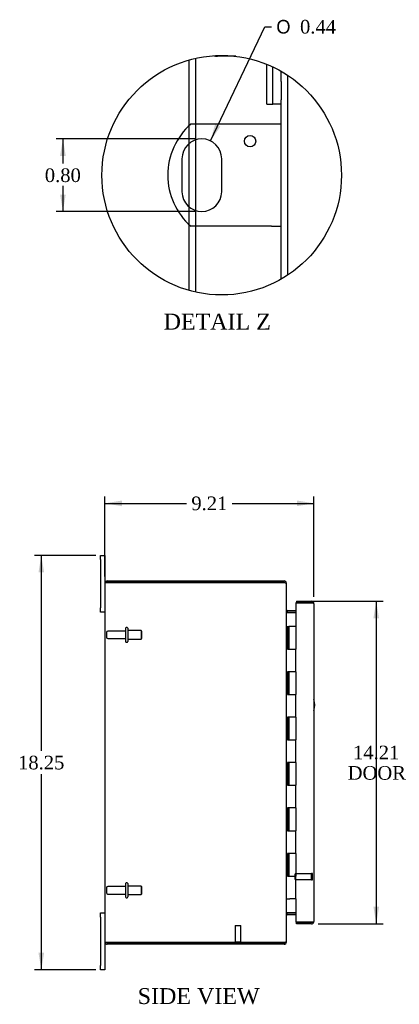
# Model space of a CAD drawing. Header units: inches. Extents: x 5 to 119, y 3 to 79.
# Tile 2 of 7: x 5 to 21, y 29 to 72. Entities that reach past the tile are written whole.
import ezdxf
from ezdxf.enums import TextEntityAlignment as Align

# ---------------------------------------------------------------- set-up
doc = ezdxf.new("R2010")
doc.units = ezdxf.units.IN
doc.header["$MEASUREMENT"] = 0
doc.layers.get('0').update_dxf_attribs({"linetype": 'CONTINUOUS'})
for name, color, linetype in [('COM40153-1', 7, 'CONTINUOUS'), ('COM42667', 7, 'CONTINUOUS'), ('COM42780', 7, 'CONTINUOUS'), ('COM48435', 7, 'CONTINUOUS'), ('COM71780-2', 7, 'CONTINUOUS'), ('DEFAULT', 7, 'CONTINUOUS'), ('FET07710', 7, 'CONTINUOUS'), ('HNG10620-12B', 7, 'CONTINUOUS'), ('HNG10620-12C', 7, 'CONTINUOUS'), ('STD21878', 7, 'CONTINUOUS'), ('STD26094', 7, 'CONTINUOUS')]:
    doc.layers.add(name, color=color, linetype=linetype)
doc.styles.add('SEACAD_SOLID_EDGE_ANSI1_SY', font='txt')
doc.styles.add('SEACAD_TIMES_NEW_ROMAN', font='times.ttf')

# ---------------------------------------------------------------- blocks, each defined once
blk = doc.blocks.new('GDIMGGROUP5')
at = {"layer": 'DEFAULT', "linetype": 'Continuous'}
for points in [[(9.106, 50.724), (8.356, 50.599), (9.106, 50.474)], [(16.816, 50.724), (16.816, 50.474), (17.566, 50.599)]]:
    blk.add_hatch(color=136, dxfattribs=at).paths.add_polyline_path(points)
at = {"layer": 'DEFAULT', "color": 136, "linetype": 'Continuous'}
for p, q in [((8.356, 47.374), (8.356, 50.899)), ((17.566, 46.477), (17.566, 50.899)), ((8.356, 50.599), (11.955, 50.599)), ((13.968, 50.599), (17.566, 50.599))]:
    blk.add_line(p, q, dxfattribs=at)
at = {"layer": 'DEFAULT', "color": 136, "linetype": 'Continuous', "style": 'SEACAD_TIMES_NEW_ROMAN'}
blk.add_text('9.21', height=0.6, dxfattribs=at).set_placement((12.165, 50.899), align=Align.TOP_LEFT)
blk = doc.blocks.new('GDIMGGROUP15')
at = {"layer": 'DEFAULT', "linetype": 'Continuous'}
for points in [[(5.433, 47.557), (5.683, 47.557), (5.558, 48.307)], [(5.433, 30.807), (5.558, 30.057), (5.683, 30.807)]]:
    blk.add_hatch(color=136, dxfattribs=at).paths.add_polyline_path(points)
at = {"layer": 'DEFAULT', "color": 136, "linetype": 'Continuous'}
for p, q in [((7.963, 48.307), (5.258, 48.307)), ((5.558, 48.307), (5.558, 39.692)), ((5.558, 38.672), (5.558, 30.057)), ((7.963, 30.057), (5.258, 30.057))]:
    blk.add_line(p, q, dxfattribs=at)
at = {"layer": 'DEFAULT', "color": 136, "linetype": 'Continuous', "style": 'SEACAD_TIMES_NEW_ROMAN'}
blk.add_text('18.25', height=0.6, dxfattribs=at).set_placement((4.534, 39.482), align=Align.TOP_LEFT)
blk = doc.blocks.new('GDIMGGROUP17')
at = {"layer": 'DEFAULT', "linetype": 'Continuous'}
for points in [[(20.433, 45.535), (20.308, 46.285), (20.183, 45.535)], [(20.433, 32.83), (20.183, 32.83), (20.308, 32.08)]]:
    blk.add_hatch(color=136, dxfattribs=at).paths.add_polyline_path(points)
at = {"layer": 'DEFAULT', "color": 136, "linetype": 'Continuous'}
for p, q in [((17.429, 46.285), (20.608, 46.285)), ((20.308, 46.285), (20.308, 40.137)), ((20.308, 40.358), (20.308, 32.08)), ((17.758, 32.08), (20.608, 32.08))]:
    blk.add_line(p, q, dxfattribs=at)
at = {"layer": 'DEFAULT', "color": 136, "linetype": 'Continuous', "style": 'SEACAD_TIMES_NEW_ROMAN'}
for s, p in [('14.21', (19.284, 39.927)), ('DOOR', (19.049, 39.027))]:
    blk.add_text(s, height=0.6, dxfattribs=at).set_placement(p, align=Align.TOP_LEFT)
blk = doc.blocks.new('GDIMGGROUP27')
at = {"layer": 'DEFAULT', "linetype": 'Continuous'}
for points in [[(6.385, 65.9), (6.635, 65.9), (6.51, 66.65)], [(6.385, 64.2), (6.51, 63.45), (6.635, 64.2)]]:
    blk.add_hatch(color=136, dxfattribs=at).paths.add_polyline_path(points)
at = {"layer": 'DEFAULT', "color": 136, "linetype": 'Continuous'}
for p, q in [((12.328, 66.65), (6.21, 66.65)), ((6.51, 66.65), (6.51, 65.56)), ((6.51, 64.587), (6.51, 63.45)), ((12.328, 63.45), (6.21, 63.45))]:
    blk.add_line(p, q, dxfattribs=at)
at = {"layer": 'DEFAULT', "color": 136, "linetype": 'Continuous', "style": 'SEACAD_TIMES_NEW_ROMAN'}
blk.add_text('0.80', height=0.6, dxfattribs=at).set_placement((5.713, 65.35), align=Align.TOP_LEFT)
blk = doc.blocks.new('GDIMGGROUP28')
at = {"layer": 'DEFAULT', "linetype": 'Continuous'}
blk.add_hatch(color=136, dxfattribs=at).paths.add_polyline_path([(13.214, 67.296), (13.004, 66.565), (13.44, 67.188)])
at = {"layer": 'DEFAULT', "color": 136, "linetype": 'Continuous'}
for p, q in [((13.004, 66.565), (15.398, 71.59)), ((15.398, 71.59), (15.698, 71.59))]:
    blk.add_line(p, q, dxfattribs=at)
for s, style, p in [('O', 'SEACAD_SOLID_EDGE_ANSI1_SY', (15.908, 71.89)), ('0.44', 'SEACAD_TIMES_NEW_ROMAN', (16.952, 71.89))]:
    blk.add_text(s, height=0.6, dxfattribs=dict(at, style=style)).set_placement(p, align=Align.TOP_LEFT)

msp = doc.modelspace()

# ---------------------------------------------------------------- linework, layer by layer
at = {"color": 7}
msp.add_circle((13.502, 65.05), 5.274, dxfattribs=at)
at = {"layer": 'COM40153-1', "color": 7}
for p, q in [((15.696, 67.3), (12.144, 67.3)), ((16.128, 67.3), (15.696, 67.3)), ((11.754, 65.776), (11.754, 64.324)), ((13.502, 64.324), (13.502, 65.776)), ((15.696, 62.8), (12.144, 62.8)), ((15.696, 62.8), (16.128, 62.8))]:
    msp.add_line(p, q, dxfattribs=at)
msp.add_circle((14.752, 66.552), 0.25, dxfattribs=at)
for centre, radius, start, end in [((14.128, 65.05), 3, 131.4096, 228.5904), ((12.628, 65.776), 0.874, 0, 180), ((12.628, 64.324), 0.874, 180, 0), ((16.856, 41.722), 0.75, 341.2031, 18.7969)]:
    msp.add_arc(centre, radius, start, end, dxfattribs=at)
at = {"layer": 'COM42667', "color": 7}
msp.add_line((14.125, 70.287), (13.318, 70.287), dxfattribs=at)
msp.add_arc((13.318, 70.859), 0.572, 252.9449, 270, dxfattribs=at)
at = {"layer": 'COM42780', "color": 7}
for p, q in [((15.49, 68.181), (15.49, 69.929)), ((15.49, 69.929), (15.505, 69.929)), ((15.748, 69.181), (15.748, 69.822)), ((16.128, 69.181), (16.128, 69.624)), ((15.748, 68.181), (15.748, 69.181)), ((16.128, 69.181), (16.128, 68.367)), ((15.49, 68.181), (15.692, 68.181)), ((15.692, 68.181), (15.748, 68.181)), ((16.128, 68.181), (15.748, 68.181))]:
    msp.add_line(p, q, dxfattribs=at)
at = {"layer": 'COM48435', "color": 7}
for p, q in [((12.076, 67.238), (12.076, 70.127)), ((12.364, 67.3), (12.364, 70.199)), ((16.416, 60.654), (16.416, 69.446)), ((16.128, 60.476), (16.128, 68.367)), ((12.076, 66.453), (12.076, 67.238)), ((12.364, 66.609), (12.364, 67.3)), ((12.076, 63.646), (12.076, 66.453)), ((12.364, 63.491), (12.364, 66.609)), ((12.076, 62.861), (12.076, 63.646)), ((12.364, 62.8), (12.364, 63.491)), ((12.076, 59.972), (12.076, 62.861)), ((12.364, 59.9), (12.364, 62.8)), ((8.356, 47.074), (8.356, 31.29)), ((8.363, 47.11), (8.464, 47.11)), ((8.464, 47.11), (8.363, 47.11)), ((8.464, 47.182), (16.248, 47.182)), ((8.464, 47.11), (16.248, 47.11)), ((16.248, 47.11), (8.464, 47.11)), ((16.248, 47.11), (16.248, 47.182)), ((16.332, 47.074), (16.356, 47.074)), ((16.356, 47.05), (16.356, 47.074)), ((16.356, 31.316), (16.356, 47.048)), ((16.392, 45.879), (16.392, 45.807)), ((16.392, 45.879), (16.771, 45.879)), ((16.392, 45.807), (16.771, 45.807)), ((16.392, 45.794), (16.771, 45.794)), ((16.771, 32.57), (16.392, 32.57)), ((16.392, 32.557), (16.771, 32.557)), ((16.392, 32.485), (16.392, 32.557)), ((16.392, 32.485), (16.771, 32.485)), ((8.464, 31.254), (8.363, 31.254)), ((8.363, 31.254), (8.464, 31.254)), ((8.464, 31.254), (16.248, 31.254)), ((16.248, 31.254), (8.464, 31.254)), ((16.248, 31.254), (16.248, 31.182)), ((16.332, 31.29), (16.356, 31.29)), ((16.356, 31.29), (16.356, 31.314)), ((16.248, 31.182), (8.464, 31.182))]:
    msp.add_line(p, q, dxfattribs=at)
for centre, radius, start, end in [((8.464, 47.074), 0.108, 160.5288, 180), ((8.464, 47.074), 0.108, 90, 160.5288), ((16.248, 47.074), 0.108, 0, 90), ((16.248, 47.074), 0.036, 51.2764, 90), ((16.392, 45.915), 0.036, 180, 270), ((16.392, 45.915), 0.108, 259.6032, 270), ((16.392, 32.449), 0.108, 90, 100.3965), ((16.392, 32.449), 0.036, 90, 180), ((8.464, 31.29), 0.108, 180, 199.4712), ((8.464, 31.29), 0.108, 199.4712, 270), ((16.248, 31.29), 0.108, 270, 0), ((16.248, 31.29), 0.036, 270, 308.7236)]:
    msp.add_arc(centre, radius, start, end, dxfattribs=at)
for centre, start_param, end_param in [((8.464, 47.074), 2.801756, 3.141593), ((8.464, 31.29), 3.141593, 3.48143)]:
    msp.add_ellipse(centre, major_axis=(0.108, 0), ratio=0.997813, start_param=start_param, end_param=end_param, dxfattribs=at)
for points, knots in [([(16.356, 47.048), (16.356, 47.053), (16.354, 47.059), (16.343, 47.069), (16.335, 47.074), (16.315, 47.084), (16.303, 47.089), (16.277, 47.1), (16.262, 47.105), (16.248, 47.11)], [0, 0, 0, 0, 0.25, 0.25, 0.5, 0.5, 0.75, 0.75, 1, 1, 1, 1]), ([(16.356, 45.897), (16.356, 45.887), (16.357, 45.876), (16.359, 45.856), (16.361, 45.846), (16.365, 45.831), (16.366, 45.826), (16.369, 45.817), (16.371, 45.813), (16.376, 45.805), (16.379, 45.801), (16.383, 45.797), (16.385, 45.796), (16.389, 45.794), (16.39, 45.794), (16.392, 45.794)], [0, 0, 0, 0, 0.25, 0.25, 0.5, 0.5, 0.625, 0.625, 0.75, 0.75, 0.875, 0.875, 0.9375, 0.9375, 1, 1, 1, 1]), ([(16.392, 32.57), (16.39, 32.57), (16.389, 32.57), (16.385, 32.568), (16.383, 32.567), (16.379, 32.563), (16.376, 32.56), (16.371, 32.551), (16.369, 32.547), (16.366, 32.538), (16.365, 32.533), (16.361, 32.518), (16.359, 32.508), (16.357, 32.488), (16.356, 32.477), (16.356, 32.467)], [0, 0, 0, 0, 0.0625, 0.0625, 0.125, 0.125, 0.25, 0.25, 0.375, 0.375, 0.5, 0.5, 0.75, 0.75, 1, 1, 1, 1]), ([(16.248, 31.254), (16.262, 31.259), (16.277, 31.264), (16.303, 31.275), (16.315, 31.28), (16.335, 31.29), (16.343, 31.295), (16.354, 31.306), (16.356, 31.311), (16.356, 31.316)], [0, 0, 0, 0, 0.25, 0.25, 0.5, 0.5, 0.75, 0.75, 1, 1, 1, 1])]:
    msp.add_open_spline(points, degree=3, knots=knots, dxfattribs=at)
at = {"layer": 'COM71780-2', "color": 7}
for p, q in [((17.458, 46.212), (16.771, 46.212)), ((16.771, 46.212), (16.771, 45.182)), ((16.799, 46.285), (16.799, 46.213)), ((16.799, 46.285), (17.458, 46.285)), ((16.799, 46.213), (17.458, 46.213)), ((17.56, 46.213), (17.458, 46.213)), ((17.458, 46.212), (17.56, 46.212)), ((17.566, 46.177), (17.566, 32.188)), ((16.771, 33.182), (16.771, 32.152)), ((16.771, 32.152), (17.458, 32.152)), ((16.799, 32.08), (16.799, 32.152)), ((17.458, 32.152), (16.799, 32.152)), ((17.458, 32.152), (17.56, 32.152)), ((17.56, 32.152), (17.458, 32.152)), ((17.458, 32.08), (16.799, 32.08))]:
    msp.add_line(p, q, dxfattribs=at)
for centre, start, end in [((17.458, 46.177), 19.4712, 90), ((17.458, 46.177), 0, 19.4712), ((17.458, 32.188), 270, 340.5288), ((17.458, 32.188), 340.5288, 0)]:
    msp.add_arc(centre, 0.108, start, end, dxfattribs=at)
for centre, start_param, end_param in [((17.458, 46.177), 3.141593, 3.48143), ((17.458, 32.188), 2.801756, 3.141593)]:
    msp.add_ellipse(centre, major_axis=(-0.108, 0), ratio=0.997813, start_param=start_param, end_param=end_param, dxfattribs=at)
at = {"layer": 'FET07710', "color": 7}
for p, q in [((8.169, 48.12), (8.169, 48.307)), ((8.169, 48.307), (8.356, 48.307)), ((8.356, 48.307), (8.356, 48.12)), ((8.169, 48.12), (8.169, 45.995)), ((8.356, 48.12), (8.356, 47.074)), ((8.169, 45.807), (8.169, 45.995)), ((8.356, 45.807), (8.169, 45.807)), ((8.169, 32.37), (8.169, 32.557)), ((8.169, 32.557), (8.356, 32.557)), ((8.169, 32.37), (8.169, 30.245)), ((8.356, 31.29), (8.356, 30.245)), ((8.169, 30.057), (8.169, 30.245)), ((8.356, 30.057), (8.169, 30.057)), ((8.356, 30.245), (8.356, 30.057))]:
    msp.add_line(p, q, dxfattribs=at)
at = {"layer": 'HNG10620-12B', "color": 7}
for p, q in [((16.356, 45.182), (16.382, 45.182)), ((16.382, 45.182), (16.4, 45.182)), ((16.4, 45.182), (16.443, 45.182)), ((16.4, 45.182), (16.4, 44.182)), ((16.443, 45.182), (16.443, 44.182)), ((16.4, 44.182), (16.509, 44.182)), ((16.509, 44.182), (16.771, 44.182)), ((16.771, 43.182), (16.771, 44.182)), ((16.509, 43.182), (16.4, 43.182)), ((16.4, 43.182), (16.4, 42.182)), ((16.443, 43.182), (16.443, 42.182)), ((16.771, 43.182), (16.509, 43.182)), ((16.4, 42.182), (16.509, 42.182)), ((16.509, 42.182), (16.771, 42.182)), ((16.771, 41.182), (16.771, 42.182)), ((16.509, 41.182), (16.4, 41.182)), ((16.4, 41.182), (16.4, 40.182)), ((16.443, 41.182), (16.443, 40.182)), ((16.771, 41.182), (16.509, 41.182)), ((16.4, 40.182), (16.509, 40.182)), ((16.509, 40.182), (16.771, 40.182)), ((16.771, 39.182), (16.771, 40.182)), ((16.509, 39.182), (16.4, 39.182)), ((16.4, 39.182), (16.4, 38.182)), ((16.443, 39.182), (16.443, 38.182)), ((16.771, 39.182), (16.509, 39.182)), ((16.4, 38.182), (16.509, 38.182)), ((16.509, 38.182), (16.771, 38.182)), ((16.771, 37.182), (16.771, 38.182)), ((16.509, 37.182), (16.4, 37.182)), ((16.4, 37.182), (16.4, 36.182)), ((16.443, 37.182), (16.443, 36.182)), ((16.771, 37.182), (16.509, 37.182)), ((16.4, 36.182), (16.509, 36.182)), ((16.509, 36.182), (16.771, 36.182)), ((16.771, 35.182), (16.771, 36.182)), ((16.509, 35.182), (16.4, 35.182)), ((16.4, 35.182), (16.4, 34.182)), ((16.443, 35.182), (16.443, 34.182)), ((16.771, 35.182), (16.509, 35.182)), ((16.4, 34.182), (16.509, 34.182)), ((16.509, 34.182), (16.771, 34.182)), ((16.771, 33.182), (16.771, 34.182)), ((16.356, 33.182), (16.382, 33.182)), ((16.382, 33.182), (16.509, 33.182)), ((16.771, 33.182), (16.509, 33.182))]:
    msp.add_line(p, q, dxfattribs=at)
at = {"layer": 'HNG10620-12C', "color": 7}
for p, q in [((16.771, 45.182), (16.464, 45.182)), ((16.464, 45.182), (16.464, 44.182)), ((16.771, 45.182), (16.771, 44.182)), ((16.509, 44.182), (16.771, 44.182)), ((16.771, 43.182), (16.771, 44.182)), ((16.464, 43.182), (16.464, 42.182)), ((16.771, 43.182), (16.509, 43.182)), ((16.771, 43.182), (16.771, 42.182)), ((16.509, 42.182), (16.771, 42.182)), ((16.771, 41.182), (16.771, 42.182)), ((16.464, 41.182), (16.464, 40.182)), ((16.771, 41.182), (16.509, 41.182)), ((16.771, 41.182), (16.771, 40.182)), ((16.509, 40.182), (16.771, 40.182)), ((16.771, 39.182), (16.771, 40.182)), ((16.464, 39.182), (16.464, 38.182)), ((16.771, 39.182), (16.509, 39.182)), ((16.771, 39.182), (16.771, 38.182)), ((16.509, 38.182), (16.771, 38.182)), ((16.771, 37.182), (16.771, 38.182)), ((16.464, 37.182), (16.464, 36.182)), ((16.771, 37.182), (16.509, 37.182)), ((16.771, 37.182), (16.771, 36.182)), ((16.509, 36.182), (16.771, 36.182)), ((16.771, 35.182), (16.771, 36.182)), ((16.464, 35.182), (16.464, 34.182)), ((16.771, 35.182), (16.509, 35.182)), ((16.771, 35.182), (16.771, 34.182)), ((16.509, 34.182), (16.771, 34.182)), ((16.771, 33.182), (16.771, 34.182))]:
    msp.add_line(p, q, dxfattribs=at)
at = {"layer": 'STD21878', "color": 7}
for p, q in [((16.744, 34.027), (16.744, 34.277)), ((17.463, 34.277), (16.744, 34.277)), ((17.463, 34.011), (17.463, 34.292)), ((17.494, 34.292), (17.463, 34.292)), ((17.494, 34.011), (17.494, 34.292)), ((16.744, 34.027), (17.463, 34.027)), ((17.463, 34.011), (17.494, 34.011)), ((14.099, 32.004), (14.349, 32.004)), ((14.099, 32.004), (14.099, 31.285)), ((14.349, 31.285), (14.349, 32.004)), ((14.084, 31.285), (14.365, 31.285)), ((14.084, 31.285), (14.084, 31.254)), ((14.084, 31.254), (14.084, 31.254)), ((14.365, 31.254), (14.365, 31.285)), ((14.365, 31.254), (14.365, 31.254))]:
    msp.add_line(p, q, dxfattribs=at)
at = {"layer": 'STD26094', "color": 7}
for p, q in [((9.265, 45.102), (9.265, 44.512)), ((9.335, 45.132), (9.295, 45.132)), ((9.365, 45.102), (9.365, 44.512)), ((8.428, 44.912), (8.428, 44.702)), ((9.265, 44.972), (8.488, 44.972)), ((9.953, 44.995), (9.365, 44.995)), ((9.953, 44.995), (9.953, 44.62)), ((9.99, 44.957), (9.953, 44.995)), ((9.99, 44.657), (9.99, 44.957)), ((8.488, 44.642), (9.265, 44.642)), ((9.295, 44.482), (9.335, 44.482)), ((9.365, 44.62), (9.953, 44.62)), ((9.953, 44.62), (9.99, 44.657)), ((9.265, 33.852), (9.265, 33.262)), ((9.335, 33.882), (9.295, 33.882)), ((9.365, 33.852), (9.365, 33.262)), ((8.428, 33.662), (8.428, 33.452)), ((9.265, 33.722), (8.488, 33.722)), ((8.488, 33.392), (9.265, 33.392)), ((9.953, 33.745), (9.365, 33.745)), ((9.953, 33.745), (9.953, 33.37)), ((9.99, 33.707), (9.953, 33.745)), ((9.953, 33.37), (9.99, 33.407)), ((9.99, 33.407), (9.99, 33.707)), ((9.295, 33.232), (9.335, 33.232)), ((9.365, 33.37), (9.953, 33.37))]:
    msp.add_line(p, q, dxfattribs=at)
for centre, radius, start, end in [((9.295, 45.102), 0.03, 90, 180), ((9.335, 45.102), 0.03, 0, 90), ((8.488, 44.912), 0.06, 90, 180), ((8.488, 44.702), 0.06, 180, 270), ((9.295, 44.512), 0.03, 180, 270), ((9.335, 44.512), 0.03, 270, 0), ((9.295, 33.852), 0.03, 90, 180), ((9.335, 33.852), 0.03, 0, 90), ((8.488, 33.662), 0.06, 90, 180), ((8.488, 33.452), 0.06, 180, 270), ((9.295, 33.262), 0.03, 180, 270), ((9.335, 33.262), 0.03, 270, 0)]:
    msp.add_arc(centre, radius, start, end, dxfattribs=at)

# ---------------------------------------------------------------- block references
at = {"layer": 'DEFAULT', "color": 7}
for name in ['GDIMGGROUP28', 'GDIMGGROUP27', 'GDIMGGROUP5', 'GDIMGGROUP15', 'GDIMGGROUP17']:
    msp.add_blockref(name, (0, 0), dxfattribs=at)

# ---------------------------------------------------------------- texts
at = {"layer": 'DEFAULT', "color": 7, "style": 'SEACAD_TIMES_NEW_ROMAN'}
for s, p in [('DETAIL Z', (10.943, 58.952)), ('SIDE VIEW', (9.802, 29.248))]:
    msp.add_text(s, height=0.7, dxfattribs=at).set_placement(p, align=Align.TOP_LEFT)

doc.saveas('drawing.dxf')
